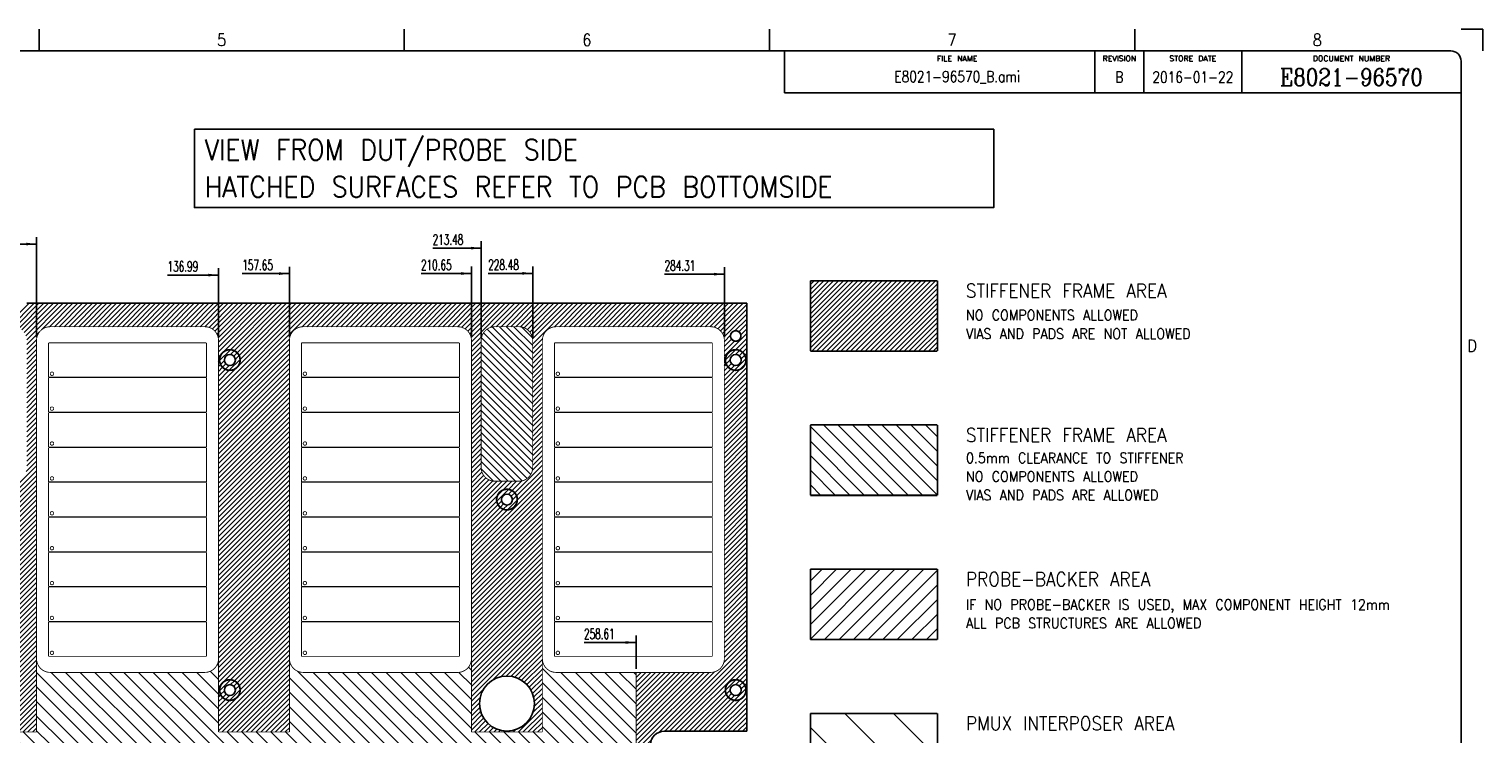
# Model space of a CAD drawing. Header units: inches. Extents: x 71 to 912, y 11 to 605.
# Tile 94 of 94: x 488 to 912, y 400 to 605. Entities that reach past the tile are written whole.
import ezdxf

# ---------------------------------------------------------------- set-up
doc = ezdxf.new("R2010")
doc.units = ezdxf.units.IN
doc.layers.add('1', color=7, linetype='Continuous')
doc.styles.add('CONVERTER_11', font='txt.shx', dxfattribs={"width": 0.9})
doc.styles.add('CONVERTER_12', font='txt.shx', dxfattribs={"width": 0.63})
doc.styles.add('CONVERTER_14', font='txt.shx', dxfattribs={"width": 1.035})
doc.styles.add('CONVERTER_15', font='complex.shx', dxfattribs={"width": 0.855})
doc.styles.add('CONVERTER_16', font='txt.shx', dxfattribs={"width": 0.81})
pattern_1 = [(45, (0, 0), (-0.7071068, 0.7071068), [])]
pattern_2 = [(135, (0, 0), (-2.12132, -2.12132), [])]

# ---------------------------------------------------------------- blocks, each defined once
blk = doc.blocks.new('E8021-96570_pcb__1', base_point=(115.57, 95.77))
at = {"layer": '1', "linetype": 'Continuous'}
h = blk.add_hatch(dxfattribs=at)
h.set_pattern_fill('_USER', color=1, angle=45, pattern_type=0)
h.set_pattern_definition(pattern_1)
edge = h.paths.add_edge_path()
edge.add_line((697.23, 400.4), (673.2, 400.4))
edge.add_arc((673.2, 396.4), 4, 90, 180)
edge.add_line((669.2, 396.4), (669.2, 224.4))
edge.add_arc((673.2, 224.4), 4, 180, 270)
edge.add_line((673.2, 220.4), (697.23, 220.4))
edge.add_line((697.23, 220.4), (697.23, 95.77))
edge.add_line((697.23, 95.77), (413.91, 95.77))
edge.add_arc((406.4, 88.43), 10.5, 44.359, 135.641)
edge.add_line((398.89, 95.77), (316.74, 95.77))
edge.add_arc((308.37, 89.42), 10.5, 37.2105, 142.7895)
edge.add_line((300.01, 95.77), (115.57, 95.77))
edge.add_line((115.57, 95.77), (115.57, 220.4))
edge.add_line((115.57, 220.4), (139.6, 220.4))
edge.add_arc((139.6, 224.4), 4, 270, 360)
edge.add_line((143.6, 224.4), (143.6, 396.4))
edge.add_arc((139.6, 396.4), 4, 0, 90)
edge.add_line((139.6, 400.4), (115.57, 400.4))
edge.add_line((115.57, 400.4), (115.57, 525.03))
edge.add_line((115.57, 525.03), (300.01, 525.03))
edge.add_arc((308.38, 531.38), 10.5, 217.2117, 322.7883)
edge.add_line((316.74, 525.03), (325.23, 525.03))
edge.add_arc((332.74, 532.37), 10.5, 224.359, 315.641)
edge.add_line((340.25, 525.03), (472.55, 525.03))
edge.add_arc((480.06, 532.37), 10.5, 224.359, 315.641)
edge.add_line((487.57, 525.03), (697.23, 525.03))
edge.add_line((697.23, 525.03), (697.23, 400.4))
edge = h.paths.add_edge_path(flags=16)
edge.add_arc((188.92, 477.22), 4, 270, 360)
edge.add_line((192.92, 477.22), (192.92, 514.22))
edge.add_arc((188.92, 514.22), 4, 0, 90)
edge.add_line((188.92, 518.22), (181.92, 518.22))
edge.add_arc((181.92, 514.22), 4, 90, 180)
edge.add_line((177.92, 514.22), (177.92, 477.22))
edge.add_arc((181.92, 477.22), 4, 180, 270)
edge.add_line((181.92, 473.22), (188.92, 473.22))
edge = h.paths.add_edge_path(flags=16)
edge.add_arc((336.24, 514.22), 4, 0, 90)
edge.add_line((336.24, 518.22), (329.24, 518.22))
edge.add_arc((329.24, 514.22), 4, 90, 180)
edge.add_line((325.24, 514.22), (325.24, 477.22))
edge.add_arc((329.24, 477.22), 4, 180, 270)
edge.add_line((329.24, 473.22), (336.24, 473.22))
edge.add_arc((336.24, 477.22), 4, 270, 360)
edge.add_line((340.24, 477.22), (340.24, 514.22))
edge = h.paths.add_edge_path(flags=16)
edge.add_arc((181.92, 143.58), 4, 90, 180)
edge.add_line((177.92, 143.58), (177.92, 106.58))
edge.add_arc((181.92, 106.58), 4, 180, 270)
edge.add_line((181.92, 102.58), (188.92, 102.58))
edge.add_arc((188.92, 106.58), 4, 270, 360)
edge.add_line((192.92, 106.58), (192.92, 143.58))
edge.add_arc((188.92, 143.58), 4, 0, 90)
edge.add_line((188.92, 147.58), (181.92, 147.58))
edge = h.paths.add_edge_path(flags=16)
edge.add_arc((336.24, 106.58), 4, 270, 360)
edge.add_line((340.24, 106.58), (340.24, 143.58))
edge.add_arc((336.24, 143.58), 4, 0, 90)
edge.add_line((336.24, 147.58), (329.24, 147.58))
edge.add_arc((329.24, 143.58), 4, 90, 180)
edge.add_line((325.24, 143.58), (325.24, 106.58))
edge.add_arc((329.24, 106.58), 4, 180, 270)
edge.add_line((329.24, 102.58), (336.24, 102.58))
edge = h.paths.add_edge_path(flags=16)
edge.add_arc((483.56, 514.22), 4, 0, 90)
edge.add_line((483.56, 518.22), (476.56, 518.22))
edge.add_arc((476.56, 514.22), 4, 90, 180)
edge.add_line((472.56, 514.22), (472.56, 477.22))
edge.add_arc((476.56, 477.22), 4, 180, 270)
edge.add_line((476.56, 473.22), (483.56, 473.22))
edge.add_arc((483.56, 477.22), 4, 270, 360)
edge.add_line((487.56, 477.22), (487.56, 514.22))
edge = h.paths.add_edge_path(flags=16)
edge.add_arc((630.88, 477.22), 4, 270, 360)
edge.add_line((634.88, 477.22), (634.88, 514.22))
edge.add_arc((630.88, 514.22), 4, 0, 90)
edge.add_line((630.88, 518.22), (623.88, 518.22))
edge.add_arc((623.88, 514.22), 4, 90, 180)
edge.add_line((619.88, 514.22), (619.88, 477.22))
edge.add_arc((623.88, 477.22), 4, 180, 270)
edge.add_line((623.88, 473.22), (630.88, 473.22))
edge = h.paths.add_edge_path(flags=16)
edge.add_arc((483.56, 143.58), 4, 0, 90)
edge.add_line((483.56, 147.58), (476.56, 147.58))
edge.add_arc((476.56, 143.58), 4, 90, 180)
edge.add_line((472.56, 143.58), (472.56, 106.58))
edge.add_arc((476.56, 106.58), 4, 180, 270)
edge.add_line((476.56, 102.58), (483.56, 102.58))
edge.add_arc((483.56, 106.58), 4, 270, 360)
edge.add_line((487.56, 106.58), (487.56, 143.58))
edge = h.paths.add_edge_path(flags=16)
edge.add_arc((630.88, 106.58), 4, 270, 360)
edge.add_line((634.88, 106.58), (634.88, 143.58))
edge.add_arc((630.88, 143.58), 4, 0, 90)
edge.add_line((630.88, 147.58), (623.88, 147.58))
edge.add_arc((623.88, 143.58), 4, 90, 180)
edge.add_line((619.88, 143.58), (619.88, 106.58))
edge.add_arc((623.88, 106.58), 4, 180, 270)
edge.add_line((623.88, 102.58), (630.88, 102.58))
edge = h.paths.add_edge_path(flags=16)
edge.add_line((416.73, 220.6), (396.07, 220.6))
edge.add_line((396.07, 220.6), (396.07, 199.26))
edge.add_line((396.07, 199.26), (396.07, 106.58))
edge.add_arc((392.07, 106.58), 4, -90, 0, ccw=False)
edge.add_line((392.07, 102.58), (347.07, 102.58))
edge.add_arc((347.07, 106.58), 4, 180, 270, ccw=False)
edge.add_line((343.07, 106.58), (343.07, 199.26))
edge.add_line((343.07, 199.26), (343.07, 220.6))
edge.add_line((343.07, 220.6), (322.41, 220.6))
edge.add_line((322.41, 220.6), (322.41, 199.26))
edge.add_line((322.41, 199.26), (322.41, 106.58))
edge.add_arc((318.41, 106.58), 4, 270, 360, ccw=False)
edge.add_line((318.41, 102.58), (273.41, 102.58))
edge.add_arc((273.41, 106.58), 4, 180, 270, ccw=False)
edge.add_line((269.41, 106.58), (269.41, 199.26))
edge.add_line((269.41, 199.26), (269.41, 220.6))
edge.add_line((269.41, 220.6), (248.75, 220.6))
edge.add_line((248.75, 220.6), (248.75, 199.26))
edge.add_line((248.75, 199.26), (248.75, 106.58))
edge.add_arc((244.75, 106.58), 4, 270, 360, ccw=False)
edge.add_line((244.75, 102.58), (199.75, 102.58))
edge.add_arc((199.75, 106.58), 4, 180, 270, ccw=False)
edge.add_line((195.75, 106.58), (195.75, 199.26))
edge.add_line((195.75, 199.26), (195.75, 220.6))
edge.add_line((195.75, 220.6), (175.09, 220.6))
edge.add_line((175.09, 220.6), (175.09, 199.26))
edge.add_line((175.09, 199.26), (175.09, 106.58))
edge.add_arc((171.09, 106.58), 4, 270, 360, ccw=False)
edge.add_line((171.09, 102.58), (126.09, 102.58))
edge.add_arc((126.09, 106.58), 4, 180, 270, ccw=False)
edge.add_line((122.09, 106.58), (122.09, 199.26))
edge.add_arc((126.09, 199.26), 4, 90, 180, ccw=False)
edge.add_line((126.09, 203.26), (147.79, 203.26))
edge.add_line((147.79, 203.26), (147.79, 233.4))
edge.add_line((147.79, 233.4), (147.79, 245))
edge.add_line((147.79, 245), (147.79, 258.8))
edge.add_line((147.79, 258.8), (147.79, 304))
edge.add_line((147.79, 304), (147.79, 305.83))
edge.add_arc((150.79, 305.83), 3, 130.4161, 180, ccw=False)
edge.add_arc((146.9, 310.4), 3, 49.5839, 310.4161, ccw=False)
edge.add_arc((150.79, 314.97), 3, 180, 229.5839, ccw=False)
edge.add_line((147.79, 314.97), (147.79, 316.8))
edge.add_line((147.79, 316.8), (147.79, 362))
edge.add_line((147.79, 362), (147.79, 375.8))
edge.add_line((147.79, 375.8), (147.79, 387.4))
edge.add_line((147.79, 387.4), (147.79, 417.54))
edge.add_line((147.79, 417.54), (126.09, 417.54))
edge.add_arc((126.09, 421.54), 4, 180, 270, ccw=False)
edge.add_line((122.09, 421.54), (122.09, 514.22))
edge.add_arc((126.09, 514.22), 4, 90, 180, ccw=False)
edge.add_line((126.09, 518.22), (171.09, 518.22))
edge.add_arc((171.09, 514.22), 4, 0, 90, ccw=False)
edge.add_line((175.09, 514.22), (175.09, 421.54))
edge.add_line((175.09, 421.54), (175.09, 400.2))
edge.add_line((175.09, 400.2), (195.75, 400.2))
edge.add_line((195.75, 400.2), (195.75, 421.54))
edge.add_line((195.75, 421.54), (195.75, 514.22))
edge.add_arc((199.75, 514.22), 4, 90, 180, ccw=False)
edge.add_line((199.75, 518.22), (244.75, 518.22))
edge.add_arc((244.75, 514.22), 4, 0, 90, ccw=False)
edge.add_line((248.75, 514.22), (248.75, 421.54))
edge.add_line((248.75, 421.54), (248.75, 400.2))
edge.add_line((248.75, 400.2), (269.41, 400.2))
edge.add_line((269.41, 400.2), (269.41, 421.54))
edge.add_line((269.41, 421.54), (269.41, 514.22))
edge.add_arc((273.41, 514.22), 4, 90, 180, ccw=False)
edge.add_line((273.41, 518.22), (318.41, 518.22))
edge.add_arc((318.41, 514.22), 4, 0, 90, ccw=False)
edge.add_line((322.41, 514.22), (322.41, 421.54))
edge.add_line((322.41, 421.54), (322.41, 400.2))
edge.add_line((322.41, 400.2), (343.07, 400.2))
edge.add_line((343.07, 400.2), (343.07, 421.54))
edge.add_line((343.07, 421.54), (343.07, 514.22))
edge.add_arc((347.07, 514.22), 4, 90, 180, ccw=False)
edge.add_line((347.07, 518.22), (392.07, 518.22))
edge.add_arc((392.07, 514.22), 4, 0, 90, ccw=False)
edge.add_line((396.07, 514.22), (396.07, 421.54))
edge.add_line((396.07, 421.54), (396.07, 400.2))
edge.add_line((396.07, 400.2), (416.73, 400.2))
edge.add_line((416.73, 400.2), (416.73, 421.54))
edge.add_line((416.73, 421.54), (416.73, 514.22))
edge.add_arc((420.73, 514.22), 4, 90, 180, ccw=False)
edge.add_line((420.73, 518.22), (465.73, 518.22))
edge.add_arc((465.73, 514.22), 4, 0, 90, ccw=False)
edge.add_line((469.73, 514.22), (469.73, 421.54))
edge.add_line((469.73, 421.54), (469.73, 400.2))
edge.add_line((469.73, 400.2), (490.39, 400.2))
edge.add_line((490.39, 400.2), (490.39, 421.54))
edge.add_line((490.39, 421.54), (490.39, 514.22))
edge.add_arc((494.39, 514.22), 4, 90, 180, ccw=False)
edge.add_line((494.39, 518.22), (539.39, 518.22))
edge.add_arc((539.39, 514.22), 4, 0, 90, ccw=False)
edge.add_line((543.39, 514.22), (543.39, 421.54))
edge.add_line((543.39, 421.54), (543.39, 400.2))
edge.add_line((543.39, 400.2), (564.05, 400.2))
edge.add_line((564.05, 400.2), (564.05, 421.54))
edge.add_line((564.05, 421.54), (564.05, 514.22))
edge.add_arc((568.05, 514.22), 4, 90, 180, ccw=False)
edge.add_line((568.05, 518.22), (613.05, 518.22))
edge.add_arc((613.05, 514.22), 4, 0, 90, ccw=False)
edge.add_line((617.05, 514.22), (617.05, 421.54))
edge.add_line((617.05, 421.54), (617.05, 400.2))
edge.add_line((617.05, 400.2), (637.71, 400.2))
edge.add_line((637.71, 400.2), (637.71, 421.54))
edge.add_line((637.71, 421.54), (637.71, 514.22))
edge.add_arc((641.71, 514.22), 4, 90, 180, ccw=False)
edge.add_line((641.71, 518.22), (686.71, 518.22))
edge.add_arc((686.71, 514.22), 4, 0, 90, ccw=False)
edge.add_line((690.71, 514.22), (690.71, 421.54))
edge.add_arc((686.71, 421.54), 4, 270, 360, ccw=False)
edge.add_line((686.71, 417.54), (665.01, 417.54))
edge.add_line((665.01, 417.54), (665.01, 387.4))
edge.add_line((665.01, 387.4), (665.01, 375.8))
edge.add_line((665.01, 375.8), (665.01, 362))
edge.add_line((665.01, 362), (665.01, 317.8))
edge.add_line((665.01, 317.8), (665.01, 314.97))
edge.add_arc((662.01, 314.97), 3, 310.4161, 360, ccw=False)
edge.add_arc((665.9, 310.4), 3, -130.4161, 130.4161, ccw=False)
edge.add_arc((662.01, 305.83), 3, 0, 49.5839, ccw=False)
edge.add_line((665.01, 305.83), (665.01, 303))
edge.add_line((665.01, 303), (665.01, 258.8))
edge.add_line((665.01, 258.8), (665.01, 245))
edge.add_line((665.01, 245), (665.01, 233.4))
edge.add_line((665.01, 233.4), (665.01, 203.26))
edge.add_line((665.01, 203.26), (686.71, 203.26))
edge.add_arc((686.71, 199.26), 4, 0, 90, ccw=False)
edge.add_line((690.71, 199.26), (690.71, 106.58))
edge.add_arc((686.71, 106.58), 4, 270, 360, ccw=False)
edge.add_line((686.71, 102.58), (641.71, 102.58))
edge.add_arc((641.71, 106.58), 4, 180, 270, ccw=False)
edge.add_line((637.71, 106.58), (637.71, 199.26))
edge.add_line((637.71, 199.26), (637.71, 220.6))
edge.add_line((637.71, 220.6), (617.05, 220.6))
edge.add_line((617.05, 220.6), (617.05, 199.26))
edge.add_line((617.05, 199.26), (617.05, 106.58))
edge.add_arc((613.05, 106.58), 4, 270, 360, ccw=False)
edge.add_line((613.05, 102.58), (568.05, 102.58))
edge.add_arc((568.05, 106.58), 4, 180, 270, ccw=False)
edge.add_line((564.05, 106.58), (564.05, 199.26))
edge.add_line((564.05, 199.26), (564.05, 220.6))
edge.add_line((564.05, 220.6), (543.39, 220.6))
edge.add_line((543.39, 220.6), (543.39, 199.26))
edge.add_line((543.39, 199.26), (543.39, 106.58))
edge.add_arc((539.39, 106.58), 4, 270, 360, ccw=False)
edge.add_line((539.39, 102.58), (494.39, 102.58))
edge.add_arc((494.39, 106.58), 4, 180, 270, ccw=False)
edge.add_line((490.39, 106.58), (490.39, 199.26))
edge.add_line((490.39, 199.26), (490.39, 220.6))
edge.add_line((490.39, 220.6), (469.73, 220.6))
edge.add_line((469.73, 220.6), (469.73, 199.26))
edge.add_line((469.73, 199.26), (469.73, 106.58))
edge.add_arc((465.73, 106.58), 4, 270, 360, ccw=False)
edge.add_line((465.73, 102.58), (420.73, 102.58))
edge.add_arc((420.73, 106.58), 4, 180, 270, ccw=False)
edge.add_line((416.73, 106.58), (416.73, 199.26))
edge.add_line((416.73, 199.26), (416.73, 220.6))
edge = h.paths.add_edge_path(flags=16)
edge.add_arc((118.79, 508.52), 3, 0, 360)
edge = h.paths.add_edge_path(flags=16)
edge.add_arc((185.42, 467.88), 3, 0, 360)
edge = h.paths.add_edge_path(flags=16)
edge.add_arc((118.79, 412.4), 3, 0, 360)
edge = h.paths.add_edge_path(flags=16)
edge.add_arc((185.42, 408.47), 8, 0, 360)
edge = h.paths.add_edge_path(flags=16)
edge.add_arc((266.11, 508.52), 3, 0, 360)
edge = h.paths.add_edge_path(flags=16)
edge.add_arc((332.74, 467.88), 3, 0, 360)
edge = h.paths.add_edge_path(flags=16)
edge.add_arc((266.11, 412.4), 3, 0, 360)
edge = h.paths.add_edge_path(flags=16)
edge.add_arc((118.79, 208.4), 3, 0, 360)
edge = h.paths.add_edge_path(flags=16)
edge.add_arc((185.42, 152.92), 3, 0, 360)
edge = h.paths.add_edge_path(flags=16)
edge.add_arc((118.79, 105.28), 1.51, 0, 360)
edge = h.paths.add_edge_path(flags=16)
edge.add_arc((118.79, 112.28), 3, 0, 360)
edge = h.paths.add_edge_path(flags=16)
edge.add_arc((266.11, 208.4), 3, 0, 360)
edge = h.paths.add_edge_path(flags=16)
edge.add_arc((266.11, 112.28), 3, 0, 360)
edge = h.paths.add_edge_path(flags=16)
edge.add_arc((332.74, 152.92), 3, 0, 360)
edge = h.paths.add_edge_path(flags=16)
edge.add_arc((413.43, 508.52), 3, 0, 360)
edge = h.paths.add_edge_path(flags=16)
edge.add_arc((406.4, 514.4), 6, 0, 360)
edge = h.paths.add_edge_path(flags=16)
edge.add_arc((546.69, 508.52), 3, 0, 360)
edge = h.paths.add_edge_path(flags=16)
edge.add_arc((480.06, 467.88), 3, 0, 360)
edge = h.paths.add_edge_path(flags=16)
edge.add_arc((546.69, 412.4), 3, 0, 360)
edge = h.paths.add_edge_path(flags=16)
edge.add_arc((413.43, 412.4), 3, 0, 360)
edge = h.paths.add_edge_path(flags=16)
edge.add_arc((694.01, 508.52), 3, 0, 360)
edge = h.paths.add_edge_path(flags=16)
edge.add_arc((627.38, 467.88), 3, 0, 360)
edge = h.paths.add_edge_path(flags=16)
edge.add_arc((694.01, 515.52), 1.51, 0, 360)
edge = h.paths.add_edge_path(flags=16)
edge.add_arc((627.38, 408.47), 8, 0, 360)
edge = h.paths.add_edge_path(flags=16)
edge.add_arc((694.01, 412.4), 3, 0, 360)
edge = h.paths.add_edge_path(flags=16)
edge.add_arc((546.69, 208.4), 3, 0, 360)
edge = h.paths.add_edge_path(flags=16)
edge.add_arc((413.43, 208.4), 3, 0, 360)
edge = h.paths.add_edge_path(flags=16)
edge.add_arc((406.4, 106.4), 6, 0, 360)
edge = h.paths.add_edge_path(flags=16)
edge.add_arc((413.43, 112.28), 3, 0, 360)
edge = h.paths.add_edge_path(flags=16)
edge.add_arc((406.4, 127.9), 8, 0, 360)
edge = h.paths.add_edge_path(flags=16)
edge.add_arc((480.06, 152.92), 3, 0, 360)
edge = h.paths.add_edge_path(flags=16)
edge.add_arc((546.69, 112.28), 3, 0, 360)
edge = h.paths.add_edge_path(flags=16)
edge.add_arc((694.01, 208.4), 3, 0, 360)
edge = h.paths.add_edge_path(flags=16)
edge.add_arc((627.38, 152.92), 3, 0, 360)
edge = h.paths.add_edge_path(flags=16)
edge.add_arc((694.01, 112.28), 3, 0, 360)
h = blk.add_hatch(dxfattribs=at)
h.set_pattern_fill('_USER', color=1, scale=1.5, angle=135, pattern_type=0)
h.set_pattern_definition([(135, (0, 0), (-1.0606602, -1.0606602), [])])
edge = h.paths.add_edge_path()
edge.add_line((630.88, 518.22), (623.88, 518.22))
edge.add_arc((623.88, 514.22), 4, 90, 180)
edge.add_line((619.88, 514.22), (619.88, 477.22))
edge.add_arc((623.88, 477.22), 4, 180, 270)
edge.add_line((623.88, 473.22), (630.88, 473.22))
edge.add_arc((630.88, 477.22), 4, 270, 360)
edge.add_line((634.88, 477.22), (634.88, 514.22))
edge.add_arc((630.88, 514.22), 4, 0, 90)
h = blk.add_hatch(dxfattribs=at)
h.set_pattern_fill('_USER', color=1, angle=45, pattern_type=0)
h.set_pattern_definition(pattern_1)
edge = h.paths.add_edge_path()
edge.add_arc((546.69, 508.52), 3, 0, 360)
edge = h.paths.add_edge_path(flags=16)
edge.add_arc((546.69, 508.52), 1.6, 0, 360)
h = blk.add_hatch(dxfattribs=at)
h.set_pattern_fill('_USER', color=1, angle=45, pattern_type=0)
h.set_pattern_definition(pattern_1)
edge = h.paths.add_edge_path()
edge.add_arc((694.01, 508.52), 3, 0, 360)
edge = h.paths.add_edge_path(flags=16)
edge.add_arc((694.01, 508.52), 1.6, 0, 360)
h = blk.add_hatch(dxfattribs=at)
h.set_pattern_fill('_USER', color=1, angle=45, pattern_type=0)
h.set_pattern_definition(pattern_1)
edge = h.paths.add_edge_path()
edge.add_arc((627.38, 467.88), 3, 0, 360)
edge = h.paths.add_edge_path(flags=16)
edge.add_arc((627.38, 467.88), 1.6, 0, 360)
h = blk.add_hatch(dxfattribs=at)
h.set_pattern_fill('_USER', color=1, scale=3, angle=135, pattern_type=0)
h.set_pattern_definition(pattern_2)
edge = h.paths.add_edge_path()
edge.add_arc((661.01, 387.4), 4, 0, 90)
edge.add_line((661.01, 391.4), (568.05, 391.4))
edge.add_arc((568.05, 387.4), 4, 90, 180)
edge.add_line((564.05, 387.4), (564.05, 375.8))
edge.add_arc((568.05, 375.8), 4, 180, 270)
edge.add_line((568.05, 371.8), (580.22, 371.8))
edge.add_arc((580.22, 374.8), 3, 270, 299.4729)
edge.add_arc((584.4, 367.4), 5.5, 60.5271, 119.4729, ccw=False)
edge.add_arc((588.58, 374.8), 3, 240.5271, 270)
edge.add_line((588.58, 371.8), (661.01, 371.8))
edge.add_arc((661.01, 375.8), 4, 270, 360)
edge.add_line((665.01, 375.8), (665.01, 362))
edge.add_arc((662.01, 362), 3, 0, 90)
edge.add_line((662.01, 365), (652.28, 365))
edge.add_arc((651.51, 367.9), 3, 284.8351, 615.1649)
edge.add_line((650.74, 365), (638.91, 365))
edge.add_line((638.91, 365), (626.88, 365))
edge.add_arc((626.11, 367.9), 3, 284.8351, 615.1649)
edge.add_line((625.34, 365), (613.51, 365))
edge.add_line((613.51, 365), (601.48, 365))
edge.add_arc((600.71, 367.9), 3, 284.8351, 615.1649)
edge.add_line((599.94, 365), (590.96, 365))
edge.add_arc((590.96, 362), 3, 90, 140.5582)
edge.add_line((588.65, 363.91), (588.11, 363.34))
edge.add_arc((584.4, 367.4), 5.5, 219.4418, 312.4189, ccw=False)
edge.add_arc((577.84, 362), 3, 39.4418, 90)
edge.add_line((577.84, 365), (568.05, 365))
edge.add_arc((568.05, 361), 4, 90, 180)
edge.add_line((564.05, 361), (564.05, 365.4))
edge.add_line((564.05, 365.4), (548.1, 365.4))
edge.add_line((548.1, 365.4), (548.1, 392.4))
edge.add_arc((543.6, 392.4), 4.5, 360, 450)
edge.add_line((543.6, 396.9), (269.2, 396.9))
edge.add_arc((269.2, 392.4), 4.5, 90, 180)
edge.add_line((264.7, 392.4), (264.7, 365.4))
edge.add_line((264.7, 365.4), (248.75, 365.4))
edge.add_line((248.75, 365.4), (248.75, 361))
edge.add_arc((244.75, 361), 4, 360, 450)
edge.add_line((244.75, 365), (234.96, 365))
edge.add_arc((234.96, 362), 3, 90, 140.5582)
edge.add_arc((228.4, 367.4), 5.5, 227.5811, 320.5582, ccw=False)
edge.add_line((224.69, 363.34), (224.15, 363.91))
edge.add_arc((221.84, 362), 3, 39.4418, 90)
edge.add_line((221.84, 365), (212.86, 365))
edge.add_arc((212.09, 367.9), 3, 284.8351, 615.1649)
edge.add_line((211.32, 365), (199.29, 365))
edge.add_line((199.29, 365), (187.46, 365))
edge.add_arc((186.69, 367.9), 3, 284.8351, 615.1649)
edge.add_line((185.92, 365), (173.89, 365))
edge.add_line((173.89, 365), (162.06, 365))
edge.add_arc((161.29, 367.9), 3, 284.8351, 615.1649)
edge.add_line((160.52, 365), (150.79, 365))
edge.add_arc((150.79, 362), 3, 90, 180)
edge.add_line((147.79, 362), (147.79, 375.8))
edge.add_arc((151.79, 375.8), 4, 180, 270)
edge.add_line((151.79, 371.8), (224.22, 371.8))
edge.add_arc((224.22, 374.8), 3, 270, 299.4729)
edge.add_arc((228.4, 367.4), 5.5, 60.5271, 119.4729, ccw=False)
edge.add_arc((232.58, 374.8), 3, 240.5271, 270)
edge.add_line((232.58, 371.8), (244.75, 371.8))
edge.add_arc((244.75, 375.8), 4, 270, 360)
edge.add_line((248.75, 375.8), (248.75, 387.4))
edge.add_arc((244.75, 387.4), 4, 360, 450)
edge.add_line((244.75, 391.4), (151.79, 391.4))
edge.add_arc((151.79, 387.4), 4, 90, 180)
edge.add_line((147.79, 387.4), (147.79, 417.54))
edge.add_line((147.79, 417.54), (171.09, 417.54))
edge.add_arc((171.09, 421.54), 4, 270, 360)
edge.add_line((175.09, 421.54), (175.09, 400.2))
edge.add_line((175.09, 400.2), (195.75, 400.2))
edge.add_line((195.75, 400.2), (195.75, 421.54))
edge.add_arc((199.75, 421.54), 4, 180, 270)
edge.add_line((199.75, 417.54), (244.75, 417.54))
edge.add_arc((244.75, 421.54), 4, 270, 360)
edge.add_line((248.75, 421.54), (248.75, 400.2))
edge.add_line((248.75, 400.2), (269.41, 400.2))
edge.add_line((269.41, 400.2), (269.41, 421.54))
edge.add_arc((273.41, 421.54), 4, 180, 270)
edge.add_line((273.41, 417.54), (318.41, 417.54))
edge.add_arc((318.41, 421.54), 4, 270, 360)
edge.add_line((322.41, 421.54), (322.41, 400.2))
edge.add_line((322.41, 400.2), (343.07, 400.2))
edge.add_line((343.07, 400.2), (343.07, 421.54))
edge.add_arc((347.07, 421.54), 4, 180, 270)
edge.add_line((347.07, 417.54), (392.07, 417.54))
edge.add_arc((392.07, 421.54), 4, 270, 360)
edge.add_line((396.07, 421.54), (396.07, 400.2))
edge.add_line((396.07, 400.2), (416.73, 400.2))
edge.add_line((416.73, 400.2), (416.73, 421.54))
edge.add_arc((420.73, 421.54), 4, 180, 270)
edge.add_line((420.73, 417.54), (465.73, 417.54))
edge.add_arc((465.73, 421.54), 4, 270, 360)
edge.add_line((469.73, 421.54), (469.73, 400.2))
edge.add_line((469.73, 400.2), (490.39, 400.2))
edge.add_line((490.39, 400.2), (490.39, 421.54))
edge.add_arc((494.39, 421.54), 4, 180, 270)
edge.add_line((494.39, 417.54), (539.39, 417.54))
edge.add_arc((539.39, 421.54), 4, 270, 360)
edge.add_line((543.39, 421.54), (543.39, 400.2))
edge.add_line((543.39, 400.2), (564.05, 400.2))
edge.add_line((564.05, 400.2), (564.05, 421.54))
edge.add_arc((568.05, 421.54), 4, 180, 270)
edge.add_line((568.05, 417.54), (613.05, 417.54))
edge.add_arc((613.05, 421.54), 4, 270, 360)
edge.add_line((617.05, 421.54), (617.05, 400.2))
edge.add_line((617.05, 400.2), (637.71, 400.2))
edge.add_line((637.71, 400.2), (637.71, 421.54))
edge.add_arc((641.71, 421.54), 4, 180, 270)
edge.add_line((641.71, 417.54), (665.01, 417.54))
edge.add_line((665.01, 417.54), (665.01, 387.4))
h = blk.add_hatch(dxfattribs=at)
h.set_pattern_fill('_USER', color=1, angle=45, pattern_type=0)
h.set_pattern_definition(pattern_1)
edge = h.paths.add_edge_path()
edge.add_arc((546.69, 412.4), 3, 0, 360)
edge = h.paths.add_edge_path(flags=16)
edge.add_arc((546.69, 412.4), 1.6, 0, 360)
h = blk.add_hatch(dxfattribs=at)
h.set_pattern_fill('_USER', color=1, angle=45, pattern_type=0)
h.set_pattern_definition(pattern_1)
edge = h.paths.add_edge_path()
edge.add_arc((694.01, 412.4), 3, 0, 360)
edge = h.paths.add_edge_path(flags=16)
edge.add_arc((694.01, 412.4), 1.6, 0, 360)
at = {"color": 7, "linetype": 'Continuous'}
for p, q in [((487.57, 525.03), (697.23, 525.03)), ((697.23, 525.03), (697.23, 400.4)), ((697.23, 400.4), (673.2, 400.4))]:
    blk.add_line(p, q, dxfattribs=at)
at = {"color": 3, "linetype": 'Continuous', "const_width": 0.25}
for points in [[(494.39, 518.22, 0.414214), (490.39, 514.22, 0.414214)], [(543.39, 514.22, 0.414214), (539.39, 518.22, 0.414214)], [(568.05, 518.22, 0.414214), (564.05, 514.22, 0.414214)], [(617.05, 514.22, 0.414214), (613.05, 518.22, 0.414214)], [(623.88, 518.22, 0.414214), (619.88, 514.22, 0.414214)], [(634.88, 514.22, 0.414214), (630.88, 518.22, 0.414214)], [(641.71, 518.22, 0.414214), (637.71, 514.22, 0.414214)], [(690.71, 514.22, 0.414214), (686.71, 518.22, 0.414214)], [(619.88, 477.22, 0.414214), (623.88, 473.22, 0.414214)], [(630.88, 473.22, 0.414214), (634.88, 477.22, 0.414214)], [(490.39, 421.54, 0.414214), (494.39, 417.54, 0.414214)], [(539.39, 417.54, 0.414214), (543.39, 421.54, 0.414214)], [(564.05, 421.54, 0.414214), (568.05, 417.54, 0.414214)], [(613.05, 417.54, 0.414214), (617.05, 421.54, 0.414214)], [(637.71, 421.54, 0.414214), (641.71, 417.54, 0.414214)], [(686.71, 417.54, 0.414214), (690.71, 421.54, 0.414214)]]:
    blk.add_lwpolyline(points, format="xyb", dxfattribs=at)
for points in [[(539.39, 518.22), (494.39, 518.22)], [(613.05, 518.22), (568.05, 518.22)], [(630.88, 518.22), (623.88, 518.22)], [(686.71, 518.22), (641.71, 518.22)], [(490.39, 514.22), (490.39, 421.54)], [(539.89, 513.52), (493.89, 513.52)], [(493.89, 513.52), (493.89, 503.52)], [(539.89, 503.52), (539.89, 513.52)], [(543.39, 421.54), (543.39, 514.22)], [(564.05, 514.22), (564.05, 421.54)], [(567.55, 513.52), (567.55, 503.52)], [(613.55, 513.52), (567.55, 513.52)], [(613.55, 503.52), (613.55, 513.52)], [(617.05, 421.54), (617.05, 514.22)], [(619.88, 514.22), (619.88, 477.22)], [(634.88, 477.22), (634.88, 514.22)], [(637.71, 514.22), (637.71, 421.54)], [(641.21, 513.52), (641.21, 503.52)], [(687.21, 513.52), (641.21, 513.52)], [(687.21, 503.52), (687.21, 513.52)], [(690.71, 421.54), (690.71, 514.22)], [(493.89, 503.52), (539.89, 503.52)], [(539.89, 503.36), (493.89, 503.36)], [(493.89, 503.36), (493.89, 493.36)], [(539.89, 493.36), (539.89, 503.36)], [(567.55, 503.52), (613.55, 503.52)], [(567.55, 503.36), (567.55, 493.36)], [(613.55, 503.36), (567.55, 503.36)], [(613.55, 493.36), (613.55, 503.36)], [(641.21, 503.52), (687.21, 503.52)], [(687.21, 503.36), (641.21, 503.36)], [(641.21, 503.36), (641.21, 493.36)], [(687.21, 493.36), (687.21, 503.36)], [(493.89, 493.36), (539.89, 493.36)], [(539.89, 493.2), (493.89, 493.2)], [(493.89, 493.2), (493.89, 483.2)], [(539.89, 483.2), (539.89, 493.2)], [(567.55, 493.36), (613.55, 493.36)], [(613.55, 493.2), (567.55, 493.2)], [(567.55, 493.2), (567.55, 483.2)], [(613.55, 483.2), (613.55, 493.2)], [(641.21, 493.36), (687.21, 493.36)], [(687.21, 493.2), (641.21, 493.2)], [(641.21, 493.2), (641.21, 483.2)], [(687.21, 483.2), (687.21, 493.2)], [(493.89, 483.2), (539.89, 483.2)], [(493.89, 483.04), (493.89, 473.04)], [(539.89, 483.04), (493.89, 483.04)], [(539.89, 473.04), (539.89, 483.04)], [(567.55, 483.2), (613.55, 483.2)], [(613.55, 483.04), (567.55, 483.04)], [(567.55, 483.04), (567.55, 473.04)], [(613.55, 473.04), (613.55, 483.04)], [(641.21, 483.2), (687.21, 483.2)], [(687.21, 483.04), (641.21, 483.04)], [(641.21, 483.04), (641.21, 473.04)], [(687.21, 473.04), (687.21, 483.04)], [(493.89, 473.04), (539.89, 473.04)], [(493.89, 472.88), (493.89, 462.88)], [(539.89, 472.88), (493.89, 472.88)], [(539.89, 462.88), (539.89, 472.88)], [(567.55, 473.04), (613.55, 473.04)], [(567.55, 472.88), (567.55, 462.88)], [(613.55, 472.88), (567.55, 472.88)], [(613.55, 462.88), (613.55, 472.88)], [(623.88, 473.22), (630.88, 473.22)], [(641.21, 473.04), (687.21, 473.04)], [(641.21, 472.88), (641.21, 462.88)], [(687.21, 472.88), (641.21, 472.88)], [(687.21, 462.88), (687.21, 472.88)], [(493.89, 462.88), (539.89, 462.88)], [(493.89, 462.72), (493.89, 452.72)], [(539.89, 462.72), (493.89, 462.72)], [(539.89, 452.72), (539.89, 462.72)], [(567.55, 462.88), (613.55, 462.88)], [(613.55, 462.72), (567.55, 462.72)], [(567.55, 462.72), (567.55, 452.72)], [(613.55, 452.72), (613.55, 462.72)], [(641.21, 462.88), (687.21, 462.88)], [(687.21, 462.72), (641.21, 462.72)], [(641.21, 462.72), (641.21, 452.72)], [(687.21, 452.72), (687.21, 462.72)], [(493.89, 452.72), (539.89, 452.72)], [(539.89, 452.56), (493.89, 452.56)], [(493.89, 452.56), (493.89, 442.56)], [(539.89, 442.56), (539.89, 452.56)], [(567.55, 452.72), (613.55, 452.72)], [(567.55, 452.56), (567.55, 442.56)], [(613.55, 452.56), (567.55, 452.56)], [(613.55, 442.56), (613.55, 452.56)], [(641.21, 452.72), (687.21, 452.72)], [(687.21, 452.56), (641.21, 452.56)], [(641.21, 452.56), (641.21, 442.56)], [(687.21, 442.56), (687.21, 452.56)], [(493.89, 442.56), (539.89, 442.56)], [(539.89, 442.4), (493.89, 442.4)], [(493.89, 442.4), (493.89, 432.4)], [(539.89, 432.4), (539.89, 442.4)], [(567.55, 442.56), (613.55, 442.56)], [(613.55, 442.4), (567.55, 442.4)], [(567.55, 442.4), (567.55, 432.4)], [(613.55, 432.4), (613.55, 442.4)], [(641.21, 442.56), (687.21, 442.56)], [(687.21, 442.4), (641.21, 442.4)], [(641.21, 442.4), (641.21, 432.4)], [(687.21, 432.4), (687.21, 442.4)], [(493.89, 432.4), (539.89, 432.4)], [(539.89, 432.24), (493.89, 432.24)], [(493.89, 432.24), (493.89, 422.24)], [(539.89, 422.24), (539.89, 432.24)], [(567.55, 432.4), (613.55, 432.4)], [(567.55, 432.24), (567.55, 422.24)], [(613.55, 432.24), (567.55, 432.24)], [(613.55, 422.24), (613.55, 432.24)], [(641.21, 432.4), (687.21, 432.4)], [(687.21, 432.24), (641.21, 432.24)], [(641.21, 432.24), (641.21, 422.24)], [(687.21, 422.24), (687.21, 432.24)], [(490.39, 400.2), (490.39, 421.54)], [(493.89, 422.24), (539.89, 422.24)], [(543.39, 421.54), (543.39, 400.2)], [(564.05, 400.2), (564.05, 421.54)], [(567.55, 422.24), (613.55, 422.24)], [(617.05, 421.54), (617.05, 400.2)], [(637.71, 400.2), (637.71, 421.54)], [(641.21, 422.24), (687.21, 422.24)], [(494.39, 417.54), (539.39, 417.54)], [(568.05, 417.54), (613.05, 417.54)], [(641.71, 417.54), (665.01, 417.54)], [(665.01, 417.54), (665.01, 387.4)], [(665.01, 417.54), (686.71, 417.54)], [(469.73, 400.2), (490.39, 400.2)], [(543.39, 400.2), (564.05, 400.2)], [(617.05, 400.2), (637.71, 400.2)]]:
    blk.add_lwpolyline(points, dxfattribs=at)
for points in [[(494.39, 504.52, 1), (495.39, 504.52, 1)], [(568.05, 504.52, 1), (569.05, 504.52, 1)], [(641.71, 504.52, 1), (642.71, 504.52, 1)], [(494.39, 494.36, 1), (495.39, 494.36, 1)], [(568.05, 494.36, 1), (569.05, 494.36, 1)], [(641.71, 494.36, 1), (642.71, 494.36, 1)], [(494.39, 484.2, 1), (495.39, 484.2, 1)], [(568.05, 484.2, 1), (569.05, 484.2, 1)], [(641.71, 484.2, 1), (642.71, 484.2, 1)], [(494.39, 474.04, 1), (495.39, 474.04, 1)], [(568.05, 474.04, 1), (569.05, 474.04, 1)], [(641.71, 474.04, 1), (642.71, 474.04, 1)], [(494.39, 463.88, 1), (495.39, 463.88, 1)], [(568.05, 463.88, 1), (569.05, 463.88, 1)], [(641.71, 463.88, 1), (642.71, 463.88, 1)], [(494.39, 453.72, 1), (495.39, 453.72, 1)], [(568.05, 453.72, 1), (569.05, 453.72, 1)], [(641.71, 453.72, 1), (642.71, 453.72, 1)], [(494.39, 443.56, 1), (495.39, 443.56, 1)], [(568.05, 443.56, 1), (569.05, 443.56, 1)], [(641.71, 443.56, 1), (642.71, 443.56, 1)], [(494.39, 433.4, 1), (495.39, 433.4, 1)], [(568.05, 433.4, 1), (569.05, 433.4, 1)], [(641.71, 433.4, 1), (642.71, 433.4, 1)], [(494.39, 423.24, 1), (495.39, 423.24, 1)], [(568.05, 423.24, 1), (569.05, 423.24, 1)], [(641.71, 423.24, 1), (642.71, 423.24, 1)]]:
    blk.add_lwpolyline(points, format="xyb", close=True, dxfattribs=at)
at = {"color": 7, "linetype": 'Continuous'}
for centre, radius in [((694.01, 515.52), 1.51), ((546.69, 508.52), 3), ((546.69, 508.52), 1.6), ((694.01, 508.52), 3), ((694.01, 508.52), 1.6), ((627.38, 467.88), 3), ((627.38, 467.88), 1.6), ((546.69, 412.4), 3), ((627.38, 408.47), 8), ((694.01, 412.4), 3), ((546.69, 412.4), 1.6), ((694.01, 412.4), 1.6)]:
    blk.add_circle(centre, radius, dxfattribs=at)
blk.add_arc((673.2, 396.4), 4, 90, 180, dxfattribs=at)
blk = doc.blocks.new('E8021-96570__2', base_point=(115.57, 95.77))
blk.add_blockref('E8021-96570_pcb__1', (115.57, 95.77))
blk = doc.blocks.new('*D20')
at = {"layer": '1', "color": 3, "linetype": 'Continuous'}
for p, q in [((665.01, 418.54), (665.01, 428.26)), ((665.01, 426.26), (649.84, 426.26))]:
    blk.add_line(p, q, dxfattribs=at)
at = {"layer": '1', "color": 3}
blk.add_solid([(662.01, 425.86), (662.01, 426.65), (665.01, 426.26)], dxfattribs=at)
at = {"layer": '1', "color": 3, "insert": (649.84, 427.26), "char_height": 3, "attachment_point": 7, "rotation": 0.0001, "line_spacing_factor": 0.60024, "style": 'CONVERTER_12'}
blk.add_mtext('258.61', dxfattribs=at)
blk = doc.blocks.new('*D54')
at = {"layer": '1', "color": 3, "linetype": 'Continuous'}
for p, q in [((690.71, 533.52), (673.3, 533.52)), ((690.71, 515.22), (690.71, 535.52))]:
    blk.add_line(p, q, dxfattribs=at)
at = {"layer": '1', "color": 3}
blk.add_solid([(687.71, 533.13), (687.71, 533.92), (690.71, 533.52)], dxfattribs=at)
at = {"layer": '1', "color": 3, "insert": (673.3, 534.52), "char_height": 3, "attachment_point": 7, "rotation": 0.0001, "line_spacing_factor": 0.60024, "style": 'CONVERTER_12'}
blk.add_mtext('284.31', dxfattribs=at)
blk = doc.blocks.new('*D55')
at = {"layer": '1', "color": 3, "linetype": 'Continuous'}
for p, q in [((634.88, 533.76), (621.94, 533.76)), ((634.88, 515.22), (634.88, 535.76))]:
    blk.add_line(p, q, dxfattribs=at)
at = {"layer": '1', "color": 3}
blk.add_solid([(631.88, 533.36), (631.88, 534.15), (634.88, 533.76)], dxfattribs=at)
at = {"layer": '1', "color": 3, "insert": (621.94, 534.76), "char_height": 3, "attachment_point": 7, "rotation": 0.0001, "line_spacing_factor": 0.60024, "style": 'CONVERTER_12'}
blk.add_mtext('228.48', dxfattribs=at)
blk = doc.blocks.new('*D56')
at = {"layer": '1', "color": 3, "linetype": 'Continuous'}
for p, q in [((619.88, 515.22), (619.88, 543.11)), ((619.88, 541.11), (605.76, 541.11))]:
    blk.add_line(p, q, dxfattribs=at)
at = {"layer": '1', "color": 3}
blk.add_solid([(616.88, 540.71), (616.88, 541.5), (619.88, 541.11)], dxfattribs=at)
at = {"layer": '1', "color": 3, "insert": (605.76, 542.11), "char_height": 3, "attachment_point": 7, "rotation": 0.0001, "line_spacing_factor": 0.60024, "style": 'CONVERTER_12'}
blk.add_mtext('213.48', dxfattribs=at)
blk = doc.blocks.new('*D57')
at = {"layer": '1', "color": 3, "linetype": 'Continuous'}
for p, q in [((617.05, 533.71), (602.36, 533.71)), ((617.05, 515.22), (617.05, 535.71))]:
    blk.add_line(p, q, dxfattribs=at)
at = {"layer": '1', "color": 3}
blk.add_solid([(614.05, 533.32), (614.05, 534.11), (617.05, 533.71)], dxfattribs=at)
at = {"layer": '1', "color": 3, "insert": (602.36, 534.71), "char_height": 3, "attachment_point": 7, "rotation": 0.0001, "line_spacing_factor": 0.60024, "style": 'CONVERTER_12'}
blk.add_mtext('210.65', dxfattribs=at)
blk = doc.blocks.new('*D58')
at = {"layer": '1', "color": 3, "linetype": 'Continuous'}
for p, q in [((564.05, 533.69), (550.31, 533.69)), ((564.05, 515.22), (564.05, 535.69))]:
    blk.add_line(p, q, dxfattribs=at)
at = {"layer": '1', "color": 3}
blk.add_solid([(561.05, 533.29), (561.05, 534.08), (564.05, 533.69)], dxfattribs=at)
at = {"layer": '1', "color": 3, "insert": (550.31, 534.69), "char_height": 3, "attachment_point": 7, "rotation": 0.0001, "line_spacing_factor": 0.60024, "style": 'CONVERTER_12'}
blk.add_mtext('157.65', dxfattribs=at)
blk = doc.blocks.new('*D59')
at = {"layer": '1', "color": 3, "linetype": 'Continuous'}
for p, q in [((543.39, 515.22), (543.39, 535.26)), ((543.39, 533.26), (528.55, 533.26))]:
    blk.add_line(p, q, dxfattribs=at)
at = {"layer": '1', "color": 3}
blk.add_solid([(540.39, 532.86), (540.39, 533.65), (543.39, 533.26)], dxfattribs=at)
at = {"layer": '1', "color": 3, "insert": (528.55, 534.26), "char_height": 3, "attachment_point": 7, "rotation": 0.0001, "line_spacing_factor": 0.60024, "style": 'CONVERTER_12'}
blk.add_mtext('136.99', dxfattribs=at)
blk = doc.blocks.new('*D60')
at = {"layer": '1', "color": 3, "linetype": 'Continuous'}
for p, q in [((490.39, 542.3), (477.54, 542.3)), ((490.39, 515.22), (490.39, 544.3))]:
    blk.add_line(p, q, dxfattribs=at)
at = {"layer": '1', "color": 3}
blk.add_solid([(487.39, 541.9), (487.39, 542.69), (490.39, 542.3)], dxfattribs=at)
at = {"layer": '1', "color": 3, "insert": (477.54, 543.3), "char_height": 3, "attachment_point": 7, "rotation": 0.0001, "line_spacing_factor": 0.60024, "style": 'CONVERTER_12'}
blk.add_mtext('83.99', dxfattribs=at)
blk = doc.blocks.new('Front2', base_point=(406.4, 310.4))
at = {"layer": '1', "color": 3}
blk.add_lwpolyline([(536.372, 575.733), (536.372, 552.933), (769.172, 552.933), (769.172, 575.733)], close=True, dxfattribs=at)
at = {"layer": '1', "color": 7, "linetype": 'Continuous', "const_width": 0.5}
for points in [[(692.5, 515.52, 1), (695.52, 515.52, 1)], [(543.69, 508.52, 1), (549.69, 508.52, 1)], [(691.01, 508.52, 1), (697.01, 508.52, 1)], [(624.38, 467.88, 1), (630.38, 467.88, 1)], [(543.69, 412.4, 1), (549.69, 412.4, 1)], [(691.01, 412.4, 1), (697.01, 412.4, 1)]]:
    blk.add_lwpolyline(points, format="xyb", close=True, dxfattribs=at)
blk.add_blockref('E8021-96570__2', (115.57, 95.77))
at = {"layer": '1'}
for name in ['*D60', '*D56', '*D59', '*D58', '*D57', '*D55', '*D54', '*D20']:
    blk.add_blockref(name, (0, 0), dxfattribs=at)
at = {"layer": '1', "color": 3, "insert": (539.372, 555.933), "char_height": 6, "attachment_point": 7, "line_spacing_factor": 1.080432, "style": 'CONVERTER_11'}
blk.add_mtext('VIEW FROM DUT/PROBE SIDE\\PHATCHED SURFACES REFER TO PCB BOTTOMSIDE', dxfattribs=at)
blk = doc.blocks.new('Drawing_Grid_Zones__6', base_point=(76.97, 17.25))
at = {"layer": '1', "color": 4, "linetype": 'Continuous'}
for p, q in [((491.12, 604.9), (491.12, 598.55)), ((597.48, 604.9), (597.48, 598.55)), ((703.84, 604.9), (703.84, 598.55)), ((810.2, 604.9), (810.2, 598.55)), ((905.27, 604.9), (911.62, 604.9)), ((911.62, 604.9), (911.62, 598.55))]:
    blk.add_line(p, q, dxfattribs=at)
at = {"layer": '1', "color": 4, "char_height": 3.5, "attachment_point": 5, "line_spacing_factor": 1.080432, "style": 'CONVERTER_11'}
for s, insert in [('5', (544.3, 601.73)), ('6', (650.66, 601.73)), ('7', (757.02, 601.73)), ('8', (863.38, 601.73)), ('D', (908.44, 512.69))]:
    blk.add_mtext(s, dxfattribs=dict(at, insert=insert))
blk = doc.blocks.new('A1_Size_Verigy_Frame__7', base_point=(76.97, 17.25))
at = {"color": 7, "linetype": 'Continuous'}
for p, q in [((708.18, 586.31), (708.18, 598.55)), ((841.37, 586.31), (841.37, 598.55)), ((708.18, 586.31), (905.27, 586.31))]:
    blk.add_line(p, q, dxfattribs=at)
at = {"layer": '1', "color": 7, "linetype": 'Continuous'}
for p, q in [((902.27, 598.55), (79.97, 598.55)), ((905.27, 20.25), (905.27, 595.55))]:
    blk.add_line(p, q, dxfattribs=at)
at = {"layer": '1', "color": 4, "linetype": 'Continuous'}
for p, q in [((798.62, 586.31), (798.62, 598.55)), ((812.89, 586.31), (812.89, 598.55))]:
    blk.add_line(p, q, dxfattribs=at)
at = {"layer": '1', "color": 7, "linetype": 'Continuous'}
blk.add_arc((902.27, 595.55), 3, 0, 90, dxfattribs=at)
at = {"layer": '1'}
blk.add_blockref('Drawing_Grid_Zones__6', (76.97, 17.25), dxfattribs=at)
at = {"color": 4}
for s, insert, char_height, attachment_point, line_spacing_factor, style in [('FILE NAME', (758.49, 597.14), 1.6, 2, 1.12545, 'CONVERTER_14'), ('REVISION', (805.75, 597.14), 1.6, 2, 1.12545, 'CONVERTER_14'), ('STORE DATE', (827.13, 597.14), 1.6, 2, 1.12545, 'CONVERTER_14'), ('DOCUMENT NUMBER', (873.32, 597.14), 1.6, 2, 1.12545, 'CONVERTER_14'), ('E8021-96570_B.ami', (758.49, 590.91), 3.2, 5, 1.020408, 'CONVERTER_16'), ('2016-01-22', (827.13, 590.91), 3.2, 5, 1.020408, 'CONVERTER_16')]:
    blk.add_mtext(s, dxfattribs=dict(at, insert=insert, char_height=char_height, attachment_point=attachment_point, line_spacing_factor=line_spacing_factor, style=style))
at = {"color": 3, "insert": (873.32, 590.91), "char_height": 5, "attachment_point": 5, "line_spacing_factor": 1.020408, "style": 'CONVERTER_15'}
blk.add_mtext('E8021-96570', dxfattribs=at)
at = {"layer": '1', "color": 4, "insert": (805.75, 590.91), "char_height": 3.2, "attachment_point": 5, "line_spacing_factor": 1.020408, "style": 'CONVERTER_16'}
blk.add_mtext('B', dxfattribs=at)

msp = doc.modelspace()

# ---------------------------------------------------------------- hatches: boundary and pattern name
at = {"layer": '1', "linetype": 'Continuous'}
h = msp.add_hatch(dxfattribs=at)
h.set_pattern_fill('_USER', color=1, angle=45, pattern_type=0)
h.set_pattern_definition(pattern_1)
h.paths.add_polyline_path([(752.75, 531.61), (752.75, 511.11), (715.75, 511.11), (715.75, 531.61)])
h = msp.add_hatch(dxfattribs=at)
h.set_pattern_fill('_USER', color=1, scale=3, angle=135, pattern_type=0)
h.set_pattern_definition(pattern_2)
h.paths.add_polyline_path([(752.75, 489.61), (752.75, 469.11), (715.75, 469.11), (715.75, 489.61)])
h = msp.add_hatch(dxfattribs=at)
h.set_pattern_fill('_USER', color=4, scale=3, angle=45, pattern_type=0)
h.set_pattern_definition([(45, (0, 0), (-2.12132, 2.12132), [])])
h.paths.add_polyline_path([(752.75, 447.61), (752.75, 427.11), (715.75, 427.11), (715.75, 447.61)])
h = msp.add_hatch(dxfattribs=at)
h.set_pattern_fill('_USER', color=5, scale=10, angle=135, pattern_type=0)
h.set_pattern_definition([(135, (0, 0), (-7.07107, -7.07107), [])])
h.paths.add_polyline_path([(752.75, 405.61), (752.75, 385.11), (715.75, 385.11), (715.75, 405.61)])

# ---------------------------------------------------------------- linework, layer by layer
at = {"layer": '1', "color": 7, "linetype": 'Continuous', "const_width": 0.5}
for points in [[(715.75, 531.61), (752.75, 531.61)], [(715.75, 511.11), (715.75, 531.61)], [(752.75, 531.61), (752.75, 511.11)], [(752.75, 511.11), (715.75, 511.11)], [(715.75, 469.11), (715.75, 489.61)], [(715.75, 489.61), (752.75, 489.61)], [(752.75, 489.61), (752.75, 469.11)], [(752.75, 469.11), (715.75, 469.11)], [(715.75, 447.61), (752.75, 447.61)], [(715.75, 427.11), (715.75, 447.61)], [(752.75, 447.61), (752.75, 427.11)], [(752.75, 427.11), (715.75, 427.11)], [(715.75, 405.61), (752.75, 405.61)], [(715.75, 385.11), (715.75, 405.61)], [(752.75, 405.61), (752.75, 385.11)]]:
    msp.add_lwpolyline(points, dxfattribs=at)

# ---------------------------------------------------------------- block references
for name, p in [('A1_Size_Verigy_Frame__7', (76.97, 17.25)), ('Front2', (406.4, 310.4))]:
    msp.add_blockref(name, p)

# ---------------------------------------------------------------- texts
at = {"layer": '1', "color": 3, "style": 'CONVERTER_11', "width": 0.9}
for s, p in [('STIFFENER FRAME AREA', (761.07, 526.69)), ('STIFFENER FRAME AREA', (761.07, 484.69)), ('PROBE-BACKER AREA', (761.07, 442.69)), ('PMUX INTERPOSER AREA', (761.07, 400.69))]:
    msp.add_text(s, height=4, dxfattribs=at).set_placement(p)
at = {"layer": '1', "color": 3, "char_height": 3, "attachment_point": 7, "line_spacing_factor": 1.080432, "style": 'CONVERTER_11'}
for s, insert in [('NO COMPONENTS ALLOWED\\PVIAS AND PADS ARE NOT ALLOWED', (761.07, 514.69)), ('0.5mm CLEARANCE TO STIFFENER\\PNO COMPONENTS ALLOWED\\PVIAS AND PADS ARE ALLOWED', (761.07, 467.69)), ('IF NO PROBE-BACKER IS USED, MAX COMPONENT HEIGHT 12mm\\PALL PCB STRUCTURES ARE ALLOWED', (761.07, 430.39))]:
    msp.add_mtext(s, dxfattribs=dict(at, insert=insert))

doc.saveas('drawing.dxf')
